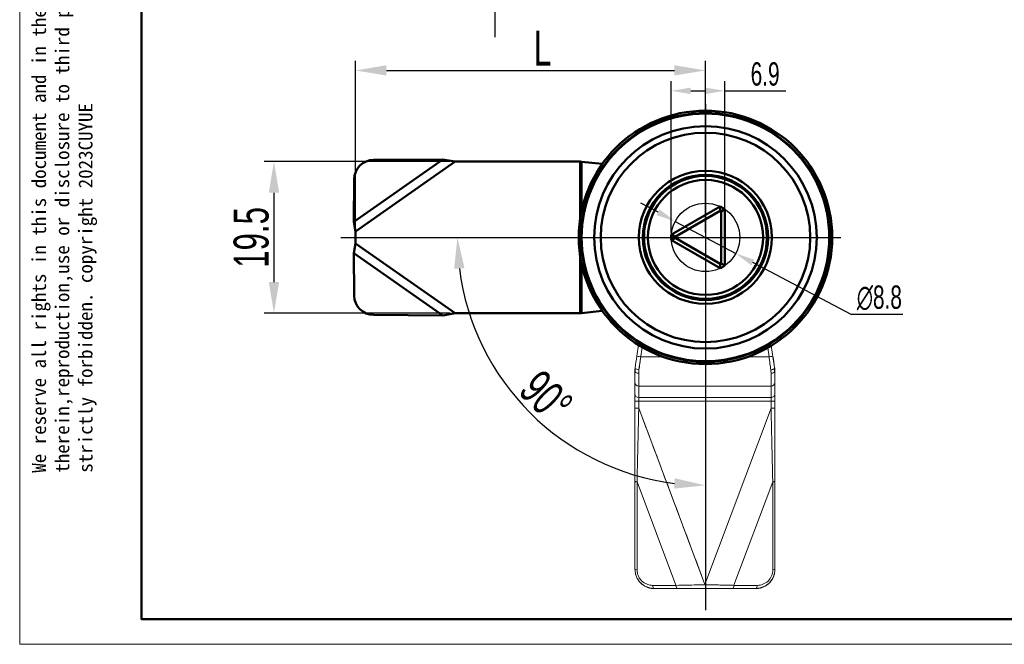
# Model space of a CAD drawing. Header units: millimetres. Extents: x 3186 to 3452, y 1587 to 1771.
# Tile 1 of 17: x 3186 to 3312, y 1587 to 1667. Entities that reach past the tile are written whole.
import ezdxf

# ---------------------------------------------------------------- set-up
doc = ezdxf.new("R2010")
doc.units = ezdxf.units.MM
doc.linetypes.add('CENTER', pattern=[10.16, 6.35, -1.27, 1.27, -1.27])
doc.linetypes.add('虚线', pattern=[2, 1, -1])
doc.layers.add('20', color=7, linetype='Continuous', true_color=0xffffff)
doc.layers.add('中心线层', color=1, linetype='CENTER')
for name, color, linetype, lineweight in [('尺寸线层', 3, 'Continuous', 18), ('粗实线层', 7, 'Continuous', 50), ('细实线层', 3, 'Continuous', 18), ('虚线层', 6, '虚线', 18)]:
    doc.layers.add(name, color=color, linetype=linetype, lineweight=lineweight)
doc.styles.get("Standard").update_dxf_attribs({"font": 'arial.ttf'})
doc.styles.add('标准', font='txt', dxfattribs={"width": 0.667})
doc.dimstyles.new('对齐', dxfattribs={"dimtxt": 3, "dimasz": 2.5, "dimexe": 1.25, "dimexo": 0.625, "dimtad": 1, "dimdsep": 46, "dimtxsty": '标准', "dimcen": 2.5, "dimclrd": 3, "dimclre": 3, "dimclrt": 3, "dimadec": 0, "dimazin": 0, "dimtfac": 1, "dimtmove": 0, "dimatfit": 3, "dimfxl": 1, "dimarcsym": 0})
doc.dimstyles.new('水平', dxfattribs={"dimtxt": 3, "dimasz": 2.5, "dimexe": 1.25, "dimexo": 0.625, "dimtad": 1, "dimtih": 1, "dimtoh": 1, "dimdsep": 46, "dimtxsty": '标准', "dimcen": 2.5, "dimclrd": 3, "dimclre": 3, "dimclrt": 3, "dimadec": 0, "dimazin": 0, "dimtfac": 1, "dimtmove": 0, "dimatfit": 3, "dimfxl": 1, "dimarcsym": 0})

# ---------------------------------------------------------------- blocks, each defined once
blk = doc.blocks.new('*D23')
at = {"layer": 'Defpoints', "color": 0, "linetype": 'ByBlock', "transparency": 16777216}
for p in [(3241.67, 1648.6), (3218.39, 1629.1), (3241.67, 1629.1)]:
    blk.add_point(p, dxfattribs=at)
at = {"layer": '尺寸线层', "color": 3, "linetype": 'ByBlock', "lineweight": -2, "transparency": 16777216}
for p, q in [((3241.05, 1648.6), (3217.14, 1648.6)), ((3218.39, 1644.6), (3218.39, 1633.1)), ((3241.05, 1629.1), (3217.14, 1629.1))]:
    blk.add_line(p, q, dxfattribs=at)
at = {"layer": '尺寸线层', "color": 3, "linetype": 'ByBlock', "transparency": 16777216}
for points in [[(3217.73, 1644.6), (3219.06, 1644.6), (3218.39, 1648.6)], [(3217.73, 1633.1), (3219.06, 1633.1), (3218.39, 1629.1)]]:
    blk.add_solid(points, dxfattribs=at)
at = {"layer": '尺寸线层', "color": 3, "linetype": 'ByBlock', "transparency": 16777216, "insert": (3215.48, 1638.85), "char_height": 4.5, "attachment_point": 5, "rotation": 90, "style": '标准'}
blk.add_mtext('19.5', dxfattribs=at)
blk = doc.blocks.new('*D24')
at = {"layer": 'Defpoints', "color": 0, "linetype": 'ByBlock', "transparency": 16777216}
for p in [(3273.85, 1660.32), (3228.85, 1638.85), (3273.85, 1638.85)]:
    blk.add_point(p, dxfattribs=at)
at = {"layer": '尺寸线层', "color": 3, "linetype": 'ByBlock', "lineweight": -2, "transparency": 16777216}
for p, q in [((3228.85, 1639.48), (3228.85, 1661.57)), ((3273.85, 1639.48), (3273.85, 1661.57)), ((3232.85, 1660.32), (3269.85, 1660.32))]:
    blk.add_line(p, q, dxfattribs=at)
at = {"layer": '尺寸线层', "color": 3, "linetype": 'ByBlock', "transparency": 16777216}
for points in [[(3232.85, 1660.99), (3232.85, 1659.66), (3228.85, 1660.32)], [(3269.85, 1660.99), (3269.85, 1659.66), (3273.85, 1660.32)]]:
    blk.add_solid(points, dxfattribs=at)
at = {"layer": '尺寸线层', "color": 3, "linetype": 'ByBlock', "transparency": 16777216, "insert": (3252.92, 1663.2), "char_height": 4.5, "attachment_point": 5, "style": '标准'}
blk.add_mtext('L', dxfattribs=at)
blk = doc.blocks.new('*D27')
at = {"layer": 'Defpoints', "color": 0, "linetype": 'ByBlock', "transparency": 16777216}
for p in [(3273.85, 1655.98), (3226.97, 1638.85), (3291.24, 1638.85), (3246.24, 1622.91), (3273.85, 1590.9)]:
    blk.add_point(p, dxfattribs=at)
at = {"layer": '尺寸线层', "color": 3, "linetype": 'ByBlock', "lineweight": -2, "transparency": 16777216}
blk.add_arc((3273.85, 1638.85), 31.88, 187.1928, 262.8072, dxfattribs=at)
at = {"layer": '尺寸线层', "color": 3, "linetype": 'ByBlock', "transparency": 16777216}
for points in [[(3241.55, 1634.82), (3242.88, 1634.9), (3241.97, 1638.85)], [(3269.9, 1607.88), (3269.82, 1606.55), (3273.85, 1606.97)]]:
    blk.add_solid(points, dxfattribs=at)
at = {"layer": '尺寸线层', "color": 3, "linetype": 'ByBlock', "transparency": 16777216, "insert": (3253.36, 1618.36), "char_height": 4.5, "attachment_point": 5, "rotation": 315, "style": '标准'}
blk.add_mtext('90°', dxfattribs=at)
blk = doc.blocks.new('*D19')
at = {"layer": 'Defpoints', "color": 0, "transparency": 16777216}
for p in [(3264.04, 1679.59), (3241.67, 1672.59), (3246.79, 1672.59)]:
    blk.add_point(p, dxfattribs=at)
at = {"layer": '尺寸线层', "color": 3, "lineweight": -2, "transparency": 16777216}
for p, q in [((3246.79, 1683.59), (3246.79, 1687.59)), ((3263.41, 1679.59), (3245.54, 1679.59)), ((3246.79, 1679.59), (3246.79, 1672.59)), ((3242.3, 1672.59), (3248.04, 1672.59)), ((3246.79, 1668.59), (3246.79, 1664.59))]:
    blk.add_line(p, q, dxfattribs=at)
at = {"layer": '尺寸线层', "color": 3, "transparency": 16777216}
for points in [[(3246.12, 1683.59), (3247.45, 1683.59), (3246.79, 1679.59)], [(3246.12, 1668.59), (3247.45, 1668.59), (3246.79, 1672.59)]]:
    blk.add_solid(points, dxfattribs=at)
at = {"layer": '尺寸线层', "color": 3, "transparency": 16777216, "insert": (3243.91, 1676.09), "char_height": 4.5, "attachment_point": 5, "rotation": 90, "style": '标准'}
blk.add_mtext('H', dxfattribs=at)
blk = doc.blocks.new('*D21')
at = {"layer": 'Defpoints', "color": 0, "linetype": 'ByBlock', "transparency": 16777216}
for p in [(3276.35, 1657.7), (3269.45, 1638.85), (3276.35, 1639.85)]:
    blk.add_point(p, dxfattribs=at)
at = {"layer": '尺寸线层', "color": 3, "linetype": 'Continuous', "lineweight": -2, "transparency": 16777216}
for p, q in [((3269.45, 1639.48), (3269.45, 1658.95)), ((3276.35, 1640.47), (3276.35, 1658.95)), ((3271.95, 1657.7), (3273.85, 1657.7)), ((3276.35, 1657.7), (3284.19, 1657.7))]:
    blk.add_line(p, q, dxfattribs=at)
at = {"layer": '尺寸线层', "color": 3, "linetype": 'ByBlock', "transparency": 16777216}
for points in [[(3271.95, 1658.11), (3271.95, 1657.28), (3269.45, 1657.7)], [(3273.85, 1658.11), (3273.85, 1657.28), (3276.35, 1657.7)]]:
    blk.add_solid(points, dxfattribs=at)
at = {"layer": '尺寸线层', "color": 3, "linetype": 'ByBlock', "transparency": 16777216, "insert": (3281.52, 1659.85), "char_height": 3, "attachment_point": 5, "style": '标准'}
blk.add_mtext('6.9', dxfattribs=at)
blk = doc.blocks.new('*D25')
at = {"layer": 'Defpoints', "color": 0, "linetype": 'ByBlock', "transparency": 16777216}
for p in [(3269.96, 1640.91), (3277.74, 1636.79)]:
    blk.add_point(p, dxfattribs=at)
at = {"layer": '尺寸线层', "color": 3, "linetype": 'Continuous', "lineweight": -2, "transparency": 16777216}
for p, q in [((3267.76, 1642.09), (3265.55, 1643.26)), ((3269.96, 1640.91), (3277.74, 1636.79)), ((3292.57, 1628.92), (3279.95, 1635.62)), ((3299.21, 1628.92), (3292.57, 1628.92))]:
    blk.add_line(p, q, dxfattribs=at)
at = {"layer": '尺寸线层', "color": 3, "linetype": 'ByBlock', "transparency": 16777216}
for points in [[(3267.95, 1642.45), (3267.56, 1641.72), (3269.96, 1640.91)], [(3280.14, 1635.98), (3279.75, 1635.25), (3277.74, 1636.79)]]:
    blk.add_solid(points, dxfattribs=at)
at = {"layer": '尺寸线层', "color": 3, "linetype": 'ByBlock', "transparency": 16777216, "insert": (3296.2, 1631.07), "char_height": 3, "attachment_point": 5, "style": '标准'}
blk.add_mtext('∅8.8', dxfattribs=at)

msp = doc.modelspace()

# ---------------------------------------------------------------- linework, layer by layer
at = {"layer": '20', "color": 0, "linetype": 'ByBlock'}
msp.add_line((3273.784, 1594.235), (3273.784, 1594.217), dxfattribs=at)
for centre, start_param, end_param in [((3265.276, 1607.517), 3.1415908, 4.2556159), ((3282.276, 1607.517), 5.169162, 6.2831886)]:
    msp.add_ellipse(centre, major_axis=(0.5, 0), ratio=0.1842885, start_param=start_param, end_param=end_param, dxfattribs=at)
at = {"layer": '中心线层', "linetype": 'ByBlock'}
for p, q in [((3273.851, 1655.983), (3273.851, 1590.899)), ((3226.965, 1638.851), (3291.241, 1638.851))]:
    msp.add_line(p, q, dxfattribs=at)
at = {"layer": '中心线层', "linetype": 'ByBlock', "ltscale": 0.5}
msp.add_circle((3273.851, 1638.851), 4.4, dxfattribs=at)
at = {"layer": '粗实线层', "linetype": 'ByBlock'}
for p, q in [((3228.654, 1640.862), (3240.108, 1648.882)), ((3228.851, 1639.622), (3241.675, 1648.601)), ((3231.199, 1648.818), (3240.108, 1648.882)), ((3241.675, 1648.601), (3240.108, 1648.882)), ((3241.675, 1648.601), (3257.744, 1648.601)), ((3257.744, 1648.601), (3257.905, 1648.584)), ((3257.744, 1648.601), (3257.744, 1641.278)), ((3257.905, 1648.584), (3260.587, 1648.306)), ((3257.905, 1642.179), (3257.905, 1648.584)), ((3228.693, 1646.326), (3228.654, 1640.862)), ((3269.465, 1639.206), (3275.736, 1642.826)), ((3275.736, 1642.826), (3275.75, 1642.257)), ((3275.75, 1642.257), (3269.951, 1638.909)), ((3276.351, 1642.472), (3275.851, 1642.199)), ((3275.851, 1635.503), (3275.851, 1642.199)), ((3276.351, 1642.472), (3276.351, 1635.23)), ((3228.654, 1640.862), (3228.851, 1639.622)), ((3228.851, 1639.622), (3228.851, 1638.08)), ((3269.951, 1638.909), (3269.465, 1639.206)), ((3228.851, 1638.08), (3228.654, 1636.84)), ((3228.851, 1638.08), (3241.675, 1629.101)), ((3269.951, 1638.793), (3269.465, 1638.496)), ((3275.736, 1634.876), (3269.465, 1638.496)), ((3269.951, 1638.793), (3275.75, 1635.445)), ((3228.654, 1636.84), (3240.108, 1628.82)), ((3228.654, 1636.84), (3228.693, 1631.376)), ((3257.744, 1636.424), (3257.744, 1629.101)), ((3257.905, 1629.118), (3257.905, 1635.523)), ((3275.75, 1635.445), (3275.736, 1634.876)), ((3276.351, 1635.23), (3275.851, 1635.503)), ((3231.199, 1628.884), (3240.108, 1628.82)), ((3240.108, 1628.82), (3241.675, 1629.101)), ((3241.675, 1629.101), (3257.744, 1629.101)), ((3257.905, 1629.118), (3257.744, 1629.101)), ((3260.587, 1629.396), (3257.905, 1629.118))]:
    msp.add_line(p, q, dxfattribs=at)
at = {"layer": '粗实线层'}
msp.add_lwpolyline([(3201.348, 1766.359), (3441.859, 1766.359), (3441.859, 1589.783), (3201.348, 1589.783)], close=True, dxfattribs=at)
at = {"layer": '粗实线层', "linetype": 'ByBlock'}
for radius in [16.289, 16, 15.916, 14.297, 13.465, 8.55, 8.05, 7.9, 7.4]:
    msp.add_circle((3273.851, 1638.851), radius, dxfattribs=at)
for centre, radius, start, end in [((3231.216, 1646.295), 2.523, 90.40233, 179.29983), ((3273.969, 1638.851), 8, 65.26927, 148.30332), ((3273.851, 1638.851), 4.4, 55.37646, 64.62354), ((3273.851, 1638.851), 3.9, 59.14811, 60.85189), ((3273.969, 1638.851), 8, 180, 294.73073), ((3273.851, 1638.851), 4.4, 175.37646, 184.62354), ((3273.851, 1638.851), 3.9, 179.14811, 180.85189), ((3273.851, 1638.851), 4.4, 295.37646, 304.62354), ((3273.851, 1638.851), 3.9, 299.14811, 300.85189), ((3231.216, 1631.407), 2.523, 180.70017, 269.59767)]:
    msp.add_arc(centre, radius, start, end, dxfattribs=at)
at = {"layer": '细实线层'}
msp.add_lwpolyline([(3185.711, 1770.745), (3446.246, 1770.745), (3446.246, 1586.528), (3185.711, 1586.528)], close=True, dxfattribs=at)
at = {"layer": '虚线层', "linetype": 'ByBlock'}
for p, q in [((3265.032, 1623.576), (3265.25, 1625.018)), ((3282.314, 1624.933), (3282.696, 1622.4)), ((3265.272, 1621.814), (3265.713, 1624.74)), ((3281.85, 1624.661), (3282.025, 1623.501)), ((3265.527, 1623.501), (3268.4, 1623.501)), ((3279.302, 1623.501), (3282.025, 1623.501)), ((3264.776, 1621.648), (3264.776, 1620.212)), ((3265.276, 1621.384), (3265.276, 1619.742)), ((3282.276, 1619.742), (3282.276, 1621.384)), ((3282.776, 1620.212), (3282.776, 1621.648)), ((3264.776, 1620.212), (3264.776, 1618.742)), ((3282.776, 1618.742), (3282.776, 1620.212)), ((3264.776, 1618.742), (3264.776, 1617.802)), ((3282.276, 1619.742), (3265.276, 1619.742)), ((3265.276, 1619.742), (3265.276, 1618.272)), ((3282.276, 1618.272), (3282.276, 1619.742)), ((3282.776, 1617.802), (3282.776, 1618.742)), ((3264.776, 1616.908), (3264.776, 1617.802)), ((3265.276, 1617.802), (3264.776, 1617.802)), ((3265.276, 1618.272), (3265.276, 1617.802)), ((3265.276, 1618.272), (3282.276, 1618.272)), ((3282.276, 1617.802), (3265.276, 1617.802)), ((3265.276, 1617.802), (3265.276, 1616.908)), ((3282.276, 1617.802), (3282.276, 1618.272)), ((3282.276, 1616.908), (3282.276, 1617.802)), ((3282.776, 1617.802), (3282.276, 1617.802)), ((3282.776, 1617.802), (3282.776, 1616.908)), ((3265.276, 1616.908), (3264.776, 1616.908)), ((3273.776, 1594.241), (3265.276, 1616.908)), ((3282.276, 1616.908), (3273.776, 1594.241)), ((3282.776, 1616.908), (3282.276, 1616.908)), ((3264.776, 1607.517), (3264.776, 1596.2)), ((3265.055, 1607.434), (3270.049, 1594.118)), ((3265.055, 1607.434), (3265.055, 1596.118)), ((3277.502, 1594.118), (3282.496, 1607.434)), ((3282.496, 1607.434), (3282.496, 1596.118)), ((3282.776, 1596.2), (3282.776, 1607.517)), ((3270.058, 1594.111), (3267.064, 1594.111)), ((3267.284, 1593.694), (3270.278, 1593.694)), ((3277.291, 1593.694), (3280.284, 1593.694)), ((3277.511, 1594.111), (3280.505, 1594.111))]:
    msp.add_line(p, q, dxfattribs=at)
for centre, major_axis, ratio, start_param, end_param in [((3265.032, 1623.575), (0.532, 3.531), 0.0000343, 1.5705317, 2.0030219), ((3282.519, 1623.575), (0.533, -3.534), 0.0000088, 1.1387701, 1.5709007), ((3265.276, 1621.648), (0.5, 0), 0.5293795, 3.1415926, 4.712389), ((3282.276, 1621.648), (0.5, 0), 0.5293794, 4.712389, 6.2831853), ((3265.276, 1620.212), (0.5, 0), 0.9396926, 3.1415927, 4.712389), ((3282.276, 1620.212), (0.5, 0), 0.9396926, 4.712389, 6.2831853), ((3265.276, 1618.742), (-0.5, 0), 0.9396926, 0, 1.5707963), ((3282.276, 1618.742), (-0.5, 0), 0.9396926, 1.5707963, 3.1415927), ((3267.284, 1594.194), (0, 0.5), 0.4472136, 1.7369552, 3.1415926), ((3270.278, 1594.194), (0, -0.5), 0.4472136, 4.8785479, 6.2831853), ((3277.291, 1594.194), (0, 0.5), 0.4472136, 3.1415927, 4.5462301), ((3280.284, 1594.194), (0, -0.5), 0.4472136, 0, 1.4046375)]:
    msp.add_ellipse(centre, major_axis=major_axis, ratio=ratio, start_param=start_param, end_param=end_param, dxfattribs=at)
for points, degree in [([(3265.032, 1623.576), (3265.032, 1623.576), (3265.268, 1623.54), (3265.527, 1623.501)], 3), ([(3265.304, 1621.81), (3265.373, 1622.338), (3265.45, 1622.919), (3265.527, 1623.501)], 3), ([(3282.025, 1623.501), (3282.283, 1623.54), (3282.519, 1623.576), (3282.519, 1623.576)], 3), ([(3282.025, 1623.501), (3282.102, 1622.919), (3282.179, 1622.338), (3282.248, 1621.81)], 3), ([(3264.809, 1622.096), (3264.805, 1622.069), (3264.815, 1622.041), (3264.837, 1622.013)], 3), ([(3264.835, 1622.014), (3264.807, 1621.554)], 1), ([(3264.837, 1622.013), (3264.903, 1621.927), (3265.077, 1621.843), (3265.272, 1621.814)], 3), ([(3265.272, 1621.814), (3265.283, 1621.812), (3265.293, 1621.811), (3265.304, 1621.81)], 3), ([(3282.248, 1621.81), (3282.257, 1621.811), (3282.267, 1621.812), (3282.277, 1621.814)], 3), ([(3282.745, 1621.555), (3282.717, 1622.015)], 1), ([(3282.742, 1622.096), (3282.75, 1622.046), (3282.762, 1621.946), (3282.773, 1621.797), (3282.776, 1621.698), (3282.776, 1621.648)], 3), ([(3265.276, 1616.908), (3273.791, 1594.2)], 1), ([(3264.784, 1596.194), (3264.784, 1596.16), (3264.897, 1596.127), (3265.064, 1596.111)], 3), ([(3267.064, 1594.111), (3266.889, 1594.116), (3266.559, 1594.158), (3266.146, 1594.318), (3265.756, 1594.574), (3265.449, 1594.905), (3265.228, 1595.279), (3265.093, 1595.694), (3265.064, 1595.971), (3265.064, 1596.111)], 3), ([(3282.505, 1596.111), (3282.672, 1596.127), (3282.784, 1596.16), (3282.784, 1596.194)], 3), ([(3266.307, 1593.91), (3266.739, 1593.683), (3267.23, 1593.723)], 2), ([(3270.278, 1593.694), (3270.635, 1593.694), (3271.371, 1593.694), (3272.558, 1593.694), (3273.37, 1593.694), (3273.784, 1593.694)], 3), ([(3273.784, 1593.694), (3274.199, 1593.694), (3275.011, 1593.694), (3276.197, 1593.694), (3276.934, 1593.694), (3277.291, 1593.694)], 3), ([(3280.338, 1593.723), (3280.83, 1593.683), (3281.264, 1593.911)], 2)]:
    msp.add_open_spline(points, degree=degree, dxfattribs=at)
for points, knots in [([(3264.776, 1621.648), (3264.776, 1621.698), (3264.778, 1621.797), (3264.789, 1621.946), (3264.802, 1622.046), (3264.809, 1622.096)], [0, 0, 0, 0, 0.333341, 0.666682, 1, 1, 1, 1]), ([(3265.276, 1621.384), (3265.276, 1621.419), (3265.277, 1621.525), (3265.287, 1621.668), (3265.299, 1621.775), (3265.304, 1621.81)], [0, 0, 0, 0, 0.2569186, 0.7644054, 1, 1, 1, 1]), ([(3282.248, 1621.81), (3282.252, 1621.775), (3282.265, 1621.668), (3282.274, 1621.526), (3282.276, 1621.419), (3282.276, 1621.384)], [0, 0, 0, 0, 0.2354829, 0.7429607, 1, 1, 1, 1]), ([(3264.776, 1616.908), (3264.776, 1616.331), (3264.776, 1614.758), (3264.776, 1612.402), (3264.776, 1609.845), (3264.776, 1608.293), (3264.776, 1607.517)], [0, 0, 0, 0, 0.1832759, 0.4999153, 0.7497715, 1, 1, 1, 1]), ([(3265.276, 1616.908), (3265.256, 1616.075), (3265.218, 1614.425), (3265.161, 1611.962), (3265.106, 1609.633), (3265.071, 1608.131), (3265.055, 1607.434)], [0, 0, 0, 0, 0.2623429, 0.5194311, 0.7770152, 1, 1, 1, 1]), ([(3282.496, 1607.434), (3282.48, 1608.131), (3282.445, 1609.633), (3282.393, 1611.83), (3282.338, 1614.291), (3282.299, 1615.941), (3282.276, 1616.908)], [0, 0, 0, 0, 0.2230298, 0.4806515, 0.6956527, 1, 1, 1, 1]), ([(3282.776, 1607.517), (3282.776, 1608.293), (3282.776, 1609.844), (3282.776, 1611.958), (3282.776, 1613.736), (3282.776, 1615.072), (3282.776, 1616.095), (3282.776, 1616.672), (3282.776, 1616.908)], [0, 0, 0, 0, 0.2501773, 0.5000084, 0.6749405, 0.8165764, 0.9249509, 1, 1, 1, 1]), ([(3264.784, 1596.194), (3264.803, 1595.964), (3264.841, 1595.485), (3265.169, 1594.789), (3265.712, 1594.195), (3266.45, 1593.775), (3267.001, 1593.722), (3267.284, 1593.694)], [0, 0, 0, 0, 0.1724195, 0.3594941, 0.5602747, 0.7738204, 1, 1, 1, 1]), ([(3264.793, 1596.2), (3264.791, 1596.033), (3264.821, 1595.705), (3264.968, 1595.217), (3265.212, 1594.772), (3265.536, 1594.391), (3265.908, 1594.098), (3266.174, 1593.962), (3266.307, 1593.91)], [0, 0, 0, 0, 0.1691552, 0.3392591, 0.5096076, 0.6794434, 0.8482823, 1, 1, 1, 1]), ([(3282.784, 1596.194), (3282.768, 1595.979), (3282.736, 1595.549), (3282.478, 1594.941), (3282.028, 1594.345), (3281.285, 1593.814), (3280.636, 1593.736), (3280.284, 1593.694)], [0, 0, 0, 0, 0.1619017, 0.3226927, 0.4842644, 0.7211607, 1, 1, 1, 1]), ([(3282.505, 1596.111), (3282.505, 1595.845), (3282.395, 1595.302), (3281.763, 1594.397), (3280.996, 1594.112), (3280.505, 1594.111)], [0, 0, 0, 0, 0.25, 0.5, 1, 1, 1, 1]), ([(3281.264, 1593.911), (3281.395, 1593.963), (3281.661, 1594.098), (3282.033, 1594.391), (3282.357, 1594.772), (3282.601, 1595.217), (3282.748, 1595.705), (3282.778, 1596.033), (3282.776, 1596.2)], [0, 0, 0, 0, 0.1509901, 0.3199689, 0.4899491, 0.6604452, 0.8306978, 1, 1, 1, 1]), ([(3270.058, 1594.111), (3270.552, 1594.121), (3271.736, 1594.145), (3273.03, 1594.176), (3273.784, 1594.194)], [0, 0, 0, 0, 0.4178344, 1, 1, 1, 1]), ([(3273.784, 1594.194), (3274.161, 1594.185), (3274.809, 1594.171), (3275.778, 1594.15), (3276.655, 1594.13), (3277.236, 1594.117), (3277.511, 1594.111)], [0, 0, 0, 0, 0.2919381, 0.5029209, 0.7650172, 1, 1, 1, 1])]:
    msp.add_open_spline(points, degree=3, knots=knots, dxfattribs=at)
msp.add_rational_spline([(3282.742, 1622.096), (3282.76, 1621.974), (3282.569, 1621.857), (3282.277, 1621.814)], [1.18731225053, 0.947555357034, 0.937962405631, 1.15853339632], degree=3, dxfattribs=at)

# ---------------------------------------------------------------- texts
at = {"layer": '粗实线层', "color": 3, "insert": (3187.302, 1608.592), "char_height": 1.791809, "width": 105.26883, "attachment_point": 1, "rotation": 90}
msp.add_mtext('{\\fSimHei|b0|i0|c134|p49;We reserve all rights in this document and in the information contained therein,reproduction,use or disclosure to third parties without express authority is strictly forbidden. copyright 2023CUYUE}', dxfattribs=at)

# ---------------------------------------------------------------- dimensions: what is measured, and where the dimension line sits
at = {"layer": '尺寸线层'}
dim = msp.add_linear_dim(base=(3246.786, 1672.595), p1=(3264.039, 1679.595), p2=(3241.675, 1672.595), angle=90, text='H', dimstyle='对齐', override={"dimtxt": 4.5, "dimasz": 4}, dxfattribs=at)
dim.commit()
dim.dimension.update_dxf_attribs({"geometry": '*D19', "text_midpoint": (3243.911, 1676.095)})
at = {"layer": '尺寸线层', "linetype": 'ByBlock'}
dim = msp.add_linear_dim(base=(3273.851, 1660.324), p1=(3228.851, 1638.851), p2=(3273.851, 1638.851), text='L', dimstyle='对齐', override={"dimtxt": 4.5, "dimasz": 4}, dxfattribs=at)
dim.commit()
dim.dimension.update_dxf_attribs({"geometry": '*D24', "text_midpoint": (3252.918, 1660.324), "dimtype": 160})
dim = msp.add_linear_dim(base=(3276.351, 1657.698), p1=(3269.451, 1638.851), p2=(3276.351, 1639.847), dimstyle='水平', override={"dimarcsym": 1}, dxfattribs=at)
dim.commit()
dim.dimension.update_dxf_attribs({"geometry": '*D21', "text_midpoint": (3281.522, 1657.698), "dimtype": 160})
dim = msp.add_angular_dim_2l(base=(3246.239, 1622.909), line1=((3226.965, 1638.851), (3291.241, 1638.851)), line2=((3273.851, 1655.983), (3273.851, 1590.899)), dimstyle='对齐', override={"dimtxt": 4.5, "dimasz": 4}, dxfattribs=at)
dim.commit()
dim.dimension.update_dxf_attribs({"geometry": '*D27', "text_midpoint": (3253.357, 1618.357)})
dim = msp.add_linear_dim(base=(3218.393, 1629.101), p1=(3241.675, 1648.601), p2=(3241.675, 1629.101), angle=90, text='19.5', dimstyle='对齐', override={"dimtxt": 4.5, "dimasz": 4}, dxfattribs=at)
dim.commit()
dim.dimension.update_dxf_attribs({"geometry": '*D23', "text_midpoint": (3215.48, 1638.851)})
dim = msp.add_diameter_dim_2p(p1=(3269.964, 1640.913), p2=(3277.737, 1636.789), dimstyle='水平', override={"dimarcsym": 1}, dxfattribs=at)
dim.commit()
dim.dimension.update_dxf_attribs({"geometry": '*D25', "text_midpoint": (3296.203, 1628.919), "dimtype": 163})

doc.saveas('drawing.dxf')
